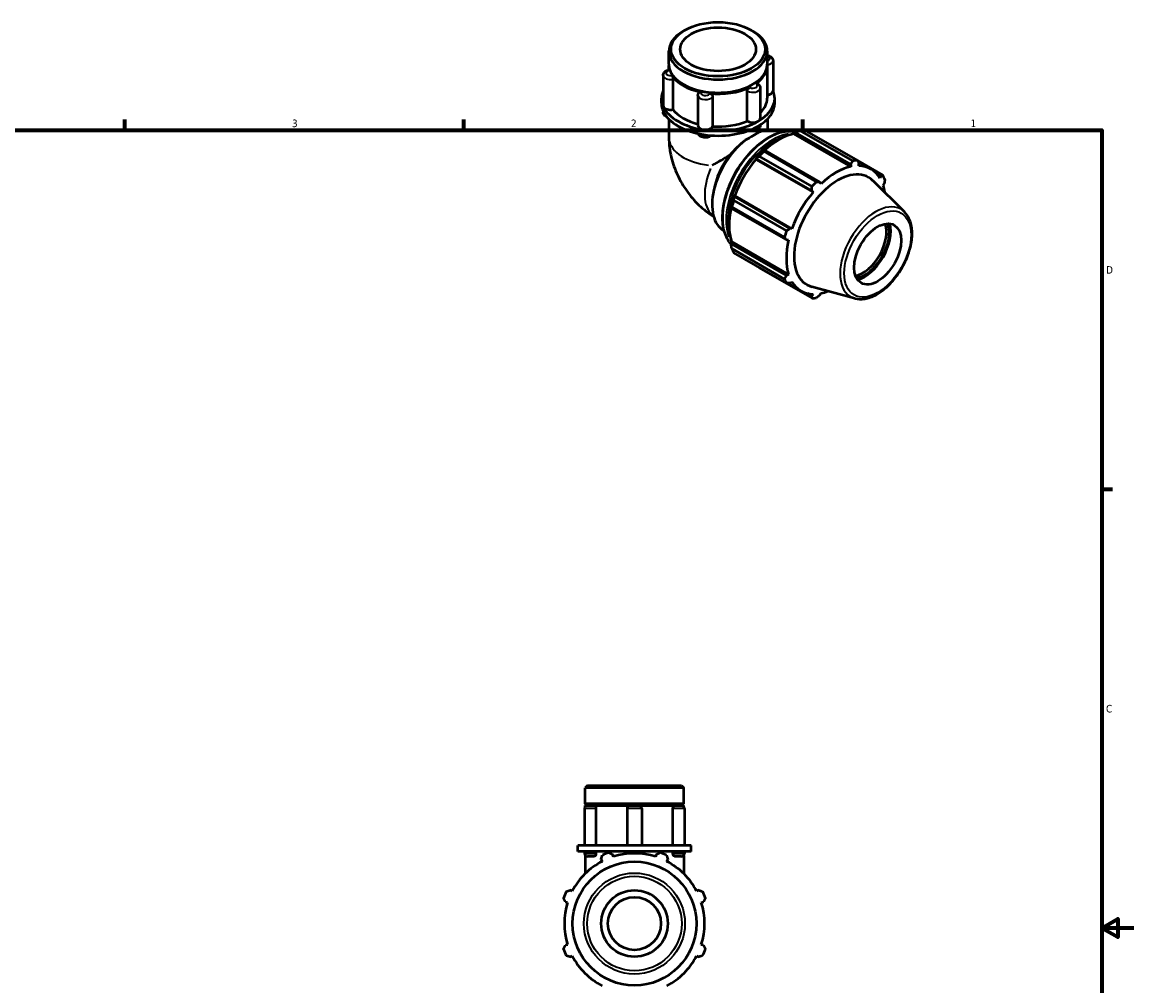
# Model space of a CAD drawing. Header units: inches. Extents: x 0.1 to 37.8, y -3.8 to 22.4.
# Tile 4 of 4: x 20 to 33.9, y 10.3 to 22.4. Entities that reach past the tile are written whole.
import ezdxf

# ---------------------------------------------------------------- set-up
doc = ezdxf.new("R2010")
doc.units = ezdxf.units.IN
doc.header["$MEASUREMENT"] = 0
for name, color, linetype, lineweight in [('Border (ANSI)', 7, 'Continuous', 70), ('Visible (ANSI)', 7, 'Continuous', 50), ('Visible Narrow (ANSI)', 7, 'Continuous', 35)]:
    doc.layers.add(name, color=color, linetype=linetype, lineweight=lineweight)
doc.styles.add('Note Text (ANSI)', font='tahoma.ttf')

# ---------------------------------------------------------------- blocks, each defined once
blk = doc.blocks.new('Borders Default Border')
at = {"layer": 'Border (ANSI)'}
for p, q in [((21.25, 21), (21.25, 21.134)), ((25.5, 21), (25.5, 21.134)), ((29.75, 21), (29.75, 21.134)), ((33.5, 16.5), (33.634, 16.5))]:
    blk.add_line(p, q, dxfattribs=at)
at = {"layer": 'Border (ANSI)', "flags": 128}
for points in [[(0.5, 1), (0.5, 21), (33.5, 21), (33.5, 1), (0.5, 1)], [(33.9, 11), (33.5, 11), (33.7, 11.115), (33.7, 10.885), (33.5, 11)]]:
    blk.add_lwpolyline(points, dxfattribs=at)
at = {"layer": 'Border (ANSI)', "color": 5, "true_color": 0x0000ff, "char_height": 0.0945, "attachment_point": 7, "style": 'Note Text (ANSI)'}
for s, insert in [('3', (23.346, 21.038)), ('2', (27.596, 21.04)), ('1', (31.854, 21.04)), ('D', (33.553, 19.203)), ('C', (33.552, 13.701))]:
    blk.add_mtext(s, dxfattribs=dict(at, insert=insert))

msp = doc.modelspace()

# ---------------------------------------------------------------- linework, layer by layer
at = {"layer": 'Visible (ANSI)'}
for p, q in [((28.271, 22.254), (28.25, 22.243)), ((29.106, 22.254), (29.126, 22.243)), ((28.071, 21.827), (28.071, 21.992)), ((29.306, 21.827), (29.306, 21.992)), ((28.071, 21.756), (28.071, 21.811)), ((29.306, 21.402), (29.306, 21.811)), ((29.377, 21.873), (29.377, 21.494)), ((28, 21.689), (28, 21.31)), ((28.123, 21.639), (28.123, 21.26)), ((28.264, 21.569), (28.25, 21.577)), ((29.055, 21.116), (29.055, 21.495)), ((29.112, 21.569), (29.126, 21.577)), ((29.217, 21.53), (29.217, 21.151)), ((27.979, 21.341), (27.979, 21.402)), ((28.436, 21.438), (28.436, 21.059)), ((28.62, 21.428), (28.62, 21.049)), ((29.398, 21.341), (29.398, 21.402)), ((28, 21.242), (28, 21.228)), ((28.071, 21.139), (28.071, 20.912)), ((29.306, 21.139), (29.306, 21.001)), ((29.636, 20.956), (29.638, 20.965)), ((29.636, 20.956), (30.353, 20.543)), ((29.638, 20.965), (29.655, 20.974)), ((29.655, 20.974), (30.352, 20.573)), ((30.377, 20.616), (29.715, 20.997)), ((29.773, 21.003), (30.435, 20.622)), ((29.002, 20.854), (29.005, 20.857)), ((29.159, 20.64), (29.166, 20.643)), ((29.162, 20.635), (29.159, 20.64)), ((29.162, 20.635), (29.879, 20.223)), ((29.166, 20.643), (29.863, 20.242)), ((29.866, 20.294), (29.204, 20.675)), ((29.269, 20.752), (29.26, 20.747)), ((29.263, 20.737), (29.924, 20.356)), ((29.966, 20.351), (29.269, 20.752)), ((30.352, 20.573), (30.353, 20.543)), ((30.755, 20.436), (30.436, 20.62)), ((30.444, 20.604), (30.604, 20.512)), ((30.453, 20.553), (30.455, 20.583)), ((29.979, 20.328), (29.966, 20.351)), ((31.026, 19.977), (30.631, 20.368)), ((30.676, 20.454), (30.728, 20.424)), ((30.728, 20.424), (30.717, 20.4)), ((28.635, 20.25), (28.626, 20.199)), ((29.863, 20.242), (29.879, 20.223)), ((30.758, 20.308), (30.771, 20.33)), ((28.884, 20.121), (29.546, 19.74)), ((28.893, 20.17), (28.892, 20.178)), ((28.892, 20.178), (28.898, 20.178)), ((29.59, 19.769), (28.893, 20.17)), ((28.898, 20.178), (29.614, 19.765)), ((28.85, 20.037), (28.85, 20.026)), ((28.85, 20.026), (29.547, 19.625)), ((29.522, 19.659), (28.86, 20.04)), ((29.614, 19.765), (29.59, 19.769)), ((28.85, 19.6), (28.856, 19.606)), ((28.85, 19.58), (28.85, 19.6)), ((29.547, 19.179), (28.85, 19.58)), ((28.856, 19.606), (29.573, 19.193)), ((28.86, 19.517), (29.522, 19.136)), ((29.547, 19.625), (29.573, 19.625)), ((29.546, 19.082), (28.884, 19.463)), ((29.204, 19.277), (29.866, 18.896)), ((29.573, 19.193), (29.547, 19.179)), ((29.59, 19.084), (29.614, 19.101)), ((29.564, 19.083), (29.727, 18.989)), ((29.863, 18.926), (29.809, 18.957)), ((30.402, 18.893), (29.865, 19.038)), ((29.966, 18.936), (29.979, 18.958)), ((29.879, 18.948), (29.863, 18.926)), ((27.051, 12.787), (27.023, 12.758)), ((27.023, 12.556), (27.023, 12.758)), ((28.257, 12.758), (27.023, 12.758)), ((27.051, 12.787), (28.228, 12.787)), ((28.228, 12.787), (28.257, 12.758)), ((28.257, 12.556), (28.257, 12.758)), ((28.257, 12.556), (27.023, 12.556)), ((27.042, 12.537), (27.023, 12.556)), ((28.237, 12.537), (28.257, 12.556)), ((27.013, 12.5), (27.013, 12.037)), ((27.023, 12.537), (27.05, 12.537)), ((27.023, 12.525), (27.023, 12.537)), ((27.05, 12.537), (27.135, 12.537)), ((27.135, 12.537), (27.584, 12.537)), ((27.157, 12.5), (27.157, 12.037)), ((27.547, 12.5), (27.547, 12.037)), ((27.584, 12.537), (27.695, 12.537)), ((27.695, 12.537), (28.144, 12.537)), ((27.732, 12.5), (27.732, 12.037)), ((28.122, 12.037), (28.122, 12.5)), ((28.144, 12.537), (28.23, 12.537)), ((28.23, 12.537), (28.257, 12.537)), ((28.257, 12.525), (28.257, 12.537)), ((28.267, 12.5), (28.267, 12.037)), ((27.025, 12.037), (26.93, 12.037)), ((26.93, 11.962), (26.93, 12.037)), ((27.64, 12.037), (27.025, 12.037)), ((28.254, 12.037), (27.64, 12.037)), ((28.35, 12.037), (28.254, 12.037)), ((28.35, 11.962), (28.35, 12.037)), ((27.025, 11.962), (26.93, 11.962)), ((27.013, 11.962), (27.013, 11.936)), ((27.023, 11.911), (27.023, 11.682)), ((27.64, 11.962), (27.025, 11.962)), ((27.135, 11.899), (27.05, 11.899)), ((27.157, 11.962), (27.157, 11.936)), ((27.221, 11.861), (27.234, 11.836)), ((27.376, 11.895), (27.367, 11.922)), ((27.547, 11.962), (27.547, 11.936)), ((28.254, 11.962), (27.64, 11.962)), ((27.732, 11.962), (27.732, 11.936)), ((27.913, 11.922), (27.904, 11.895)), ((28.046, 11.836), (28.059, 11.861)), ((28.122, 11.936), (28.122, 11.962)), ((28.23, 11.899), (28.144, 11.899)), ((28.35, 11.962), (28.254, 11.962)), ((28.257, 11.911), (28.257, 11.682)), ((28.267, 11.962), (28.267, 11.936)), ((26.86, 11.462), (26.835, 11.476)), ((28.444, 11.476), (28.419, 11.462)), ((26.775, 11.329), (26.802, 11.321)), ((28.478, 11.321), (28.505, 11.329)), ((26.802, 10.792), (26.775, 10.784)), ((28.505, 10.784), (28.478, 10.792)), ((26.835, 10.638), (26.86, 10.651)), ((28.419, 10.651), (28.444, 10.638))]:
    msp.add_line(p, q, dxfattribs=at)
for radius in [0.776, 0.417, 0.332]:
    msp.add_circle((27.64, 11.057), radius, dxfattribs=at)
for centre, radius, start, end in [((27.05, 12.5), 0.037, 90, 180), ((27.584, 12.5), 0.037, 90, 180), ((27.695, 12.5), 0.037, 0, 90), ((28.23, 12.5), 0.037, 0, 90), ((27.05, 11.936), 0.037, 180, 270), ((27.64, 11.057), 0.945, 109.792, 115.208), ((27.64, 11.057), 0.879, 72.5, 107.5), ((27.584, 11.936), 0.037, 180, 188.5817), ((27.695, 11.936), 0.037, 351.4183, 0), ((27.64, 11.057), 0.945, 64.792, 70.208), ((28.23, 11.936), 0.037, 270, 0), ((27.64, 11.057), 0.879, 117.5, 152.5), ((27.64, 11.057), 0.879, 27.5, 62.5), ((27.64, 11.057), 0.945, 154.792, 160.208), ((27.64, 11.057), 0.945, 19.792, 25.208), ((27.64, 11.057), 0.879, 162.5, 197.5), ((27.64, 11.057), 0.879, 342.5, 17.5), ((27.64, 11.057), 0.945, 199.792, 205.208), ((27.64, 11.057), 0.945, 334.792, 340.208), ((27.64, 11.057), 0.879, 207.5, 242.5), ((27.64, 11.057), 0.879, 297.5, 332.5)]:
    msp.add_arc(centre, radius, start, end, dxfattribs=at)
for centre, major_axis, ratio in [((28.688, 22.016), (-0.589, 0), 0.575862), ((28.688, 22.016), (0.475, 0), 0.575862), ((30.689, 19.449), (0.208, 0.362), 0.578093)]:
    msp.add_ellipse(centre, major_axis=major_axis, ratio=ratio, dxfattribs=at)
for centre, major_axis, ratio, start_param, end_param in [((28.688, 21.992), (-0.617, 0), 0.575862, 5.50164, 10.206324), ((28.688, 21.811), (-0.617, 0), 0.575862, 6.260542, 6.454954), ((28.688, 21.827), (-0.617, 0), 0.575862, 0, 3.141593), ((28.688, 21.811), (0.617, 0), 0.575862, 5.587818, 6.305828), ((28.688, 21.811), (-0.617, 0), 0.575862, 0.35183, 1.218967), ((28.688, 21.402), (-0.71, 0), 0.575862, 6.039148, 6.544985), ((28.688, 21.811), (0.597, 0), 0.575862, 3.923138, 5.50164), ((28.688, 21.811), (-0.617, 0), 0.575862, 1.399027, 2.266164), ((28.688, 21.402), (0.71, 0), 0.575862, 5.497787, 6.527223), ((29.285, 21.494), (0.0926, 0), 0.575862, 4.941551, 6.283185), ((28.688, 21.341), (-0.71, 0), 0.575862, 0, 0.261799), ((28.688, 21.341), (0.71, 0), 0.575862, 5.497787, 6.283185), ((28.688, 21.402), (0.617, 0), 0.575862, 5.742016, 6.283185), ((28.092, 21.31), (-0.0926, 0), 0.575862, 0, 0.261799), ((28.688, 21.402), (-0.71, 0), 0.575862, 0.261799, 1.308997), ((28.092, 21.31), (-0.0926, 0), 0.575862, 0.261799, 1.907666), ((28.688, 21.341), (-0.71, 0), 0.575862, 0.261799, 1.308997), ((28.688, 21.402), (0.617, 0), 0.575862, 3.553533, 4.291229), ((28.529, 21.059), (-0.0926, 0), 0.575862, 0, 1.308997), ((28.688, 21.402), (0.71, 0), 0.575862, 4.45059, 5.497787), ((28.688, 21.341), (0.71, 0), 0.575862, 4.45059, 5.497787), ((28.529, 21.059), (0.0926, 0), 0.575862, 4.45059, 6.096456), ((28.688, 21.402), (0.617, 0), 0.575862, 4.600731, 5.347646), ((29.125, 21.151), (-0.0926, 0), 0.575862, 0.710328, 2.356194), ((29.125, 21.151), (0.0926, 0), 0.575862, 5.497787, 6.283185), ((29.115, 20.355), (0.354, 0.614), 0.578093, 0.001656, 0.60177), ((29.449, 20.163), (0.439, 0.762), 0.578093, 0.478032, 1.071949), ((29.489, 20.14), (0.472, 0.819), 0.578093, 0.343502, 0.438029), ((29.115, 20.355), (-0.354, -0.614), 0.578093, 4.106752, 6.28153), ((28.688, 20.601), (-0.617, -0.357), 0.001672, 4.473738, 4.833946), ((29.061, 20.387), (-0.308, -0.535), 0.578093, 4.472771, 5.277881), ((29.449, 20.163), (0.439, 0.762), 0.578093, 1.26343, 1.874295), ((29.449, 20.163), (-0.443, -0.77), 0.578093, 4.23049, 4.405023), ((29.489, 20.14), (0.472, 0.819), 0.578093, 1.1289, 1.223427), ((30.189, 19.737), (0.387, 0.673), 0.578093, 6.13202, 9.575944), ((30.166, 19.751), (-0.439, -0.762), 0.578093, 3.619624, 4.23049), ((30.15, 19.759), (0.472, 0.819), 0.578093, 0.343502, 0.438029), ((30.166, 19.751), (0.439, 0.762), 0.578093, 5.975819, 6.586684), ((30.15, 19.759), (-0.472, -0.819), 0.578093, 4.270492, 4.36502), ((30.15, 19.759), (0.472, 0.819), 0.578093, 5.841289, 5.935816), ((30.166, 19.751), (-0.439, -0.762), 0.578093, 4.405023, 5.015888), ((30.166, 19.751), (0.439, 0.762), 0.578093, 5.661746, 5.801286), ((29.449, 20.163), (-0.443, -0.77), 0.578093, 5.015888, 5.190421), ((29.489, 20.14), (0.472, 0.819), 0.578093, 1.914298, 2.008825), ((29.449, 20.163), (0.439, 0.762), 0.578093, 2.065615, 2.659693), ((30.505, 19.555), (-0.208, -0.362), 0.578093, 0.456899, 2.684694), ((30.523, 19.545), (0.221, 0.383), 0.578093, 3.607619, 5.817159), ((30.523, 19.545), (0.233, 0.405), 0.578093, 3.663541, 5.761237), ((30.15, 19.759), (-0.472, -0.819), 0.578093, 5.055891, 5.150418), ((29.489, 20.14), (-0.472, -0.819), 0.578093, 5.841289, 5.935816), ((30.166, 19.751), (-0.439, -0.762), 0.578093, 5.190421, 5.801286), ((30.15, 19.759), (-0.472, -0.819), 0.578093, 5.841289, 5.935816), ((30.166, 19.751), (-0.439, -0.762), 0.578093, 5.975819, 6.586684), ((30.166, 19.751), (0.439, 0.762), 0.578093, 3.619624, 3.763032), ((30.15, 19.759), (-0.472, -0.819), 0.578093, 0.343502, 0.438029)]:
    msp.add_ellipse(centre, major_axis=major_axis, ratio=ratio, start_param=start_param, end_param=end_param, dxfattribs=at)
for points, knots in [([(29.306, 21.94), (29.31, 21.94), (29.313, 21.939), (29.327, 21.935), (29.336, 21.932), (29.352, 21.922), (29.36, 21.915), (29.37, 21.9), (29.374, 21.893), (29.377, 21.881), (29.377, 21.877), (29.377, 21.873)], [4.202092, 4.202092, 4.202092, 4.202092, 4.360468, 4.360468, 4.739574, 4.739574, 5.108091, 5.108091, 5.37274, 5.37274, 5.497787, 5.497787, 5.497787, 5.497787]), ([(28, 21.689), (28, 21.695), (28.001, 21.702), (28.005, 21.714), (28.009, 21.72), (28.017, 21.731), (28.023, 21.736), (28.035, 21.744), (28.041, 21.747), (28.054, 21.752), (28.061, 21.754), (28.071, 21.756), (28.074, 21.757), (28.077, 21.757)], [2.356194, 2.356194, 2.356194, 2.356194, 2.559935, 2.559935, 2.781047, 2.781047, 3.055356, 3.055356, 3.329665, 3.329665, 3.603974, 3.603974, 3.727739, 3.727739, 3.727739, 3.727739]), ([(28.077, 21.757), (28.077, 21.757), (28.078, 21.757), (28.079, 21.755), (28.079, 21.754), (28.08, 21.751), (28.08, 21.751), (28.08, 21.75)], [0.23781013, 0.23781013, 0.23781013, 0.23781013, 0.25718889, 0.25718889, 0.29399059, 0.29399059, 0.29666946, 0.29666946, 0.29666946, 0.29666946]), ([(28.109, 21.689), (28.111, 21.686), (28.112, 21.683), (28.115, 21.676), (28.117, 21.672), (28.12, 21.662), (28.121, 21.658), (28.122, 21.648), (28.123, 21.644), (28.123, 21.639), (28.123, 21.639), (28.123, 21.639)], [0.2965054, 0.2965054, 0.2965054, 0.2965054, 0.3305984, 0.3305984, 0.3674018, 0.3674018, 0.4041917, 0.4041917, 0.4408941, 0.4408941, 0.4448413, 0.4448413, 0.4448413, 0.4448413]), ([(28.436, 21.438), (28.436, 21.44), (28.436, 21.442), (28.437, 21.446), (28.437, 21.448), (28.438, 21.452), (28.439, 21.454), (28.44, 21.458), (28.441, 21.46), (28.443, 21.464), (28.443, 21.466), (28.444, 21.467)], [2.3561945, 2.3561945, 2.3561945, 2.3561945, 2.4230065, 2.4230065, 2.4898185, 2.4898185, 2.5566305, 2.5566305, 2.6234425, 2.6234425, 2.6902545, 2.6902545, 2.6902545, 2.6902545]), ([(28.444, 21.467), (28.446, 21.47), (28.448, 21.472), (28.454, 21.476), (28.458, 21.477), (28.466, 21.479), (28.47, 21.479), (28.475, 21.478), (28.475, 21.478), (28.476, 21.478)], [0.189444, 0.189444, 0.189444, 0.189444, 0.2203965, 0.2203965, 0.2571889, 0.2571889, 0.2939906, 0.2939906, 0.2966695, 0.2966695, 0.2966695, 0.2966695]), ([(28.583, 21.461), (28.587, 21.461), (28.592, 21.46), (28.6, 21.456), (28.604, 21.454), (28.611, 21.448), (28.614, 21.444), (28.618, 21.437), (28.619, 21.433), (28.62, 21.429), (28.62, 21.428), (28.62, 21.428)], [0.2965054, 0.2965054, 0.2965054, 0.2965054, 0.3305984, 0.3305984, 0.3674018, 0.3674018, 0.4041917, 0.4041917, 0.4408941, 0.4408941, 0.4448413, 0.4448413, 0.4448413, 0.4448413]), ([(29.055, 21.495), (29.055, 21.499), (29.055, 21.503), (29.058, 21.511), (29.06, 21.515), (29.066, 21.523), (29.069, 21.527), (29.076, 21.533), (29.079, 21.536), (29.083, 21.538), (29.084, 21.538), (29.084, 21.538)], [0.148335, 0.148335, 0.148335, 0.148335, 0.1836918, 0.1836918, 0.2203965, 0.2203965, 0.2571889, 0.2571889, 0.2939906, 0.2939906, 0.2966695, 0.2966695, 0.2966695, 0.2966695]), ([(29.162, 21.583), (29.165, 21.585), (29.168, 21.587), (29.173, 21.588), (29.176, 21.588), (29.178, 21.587), (29.178, 21.587), (29.178, 21.587)], [0.29650541, 0.29650541, 0.29650541, 0.29650541, 0.33059842, 0.33059842, 0.36740178, 0.36740178, 0.36762568, 0.36762568, 0.36762568, 0.36762568]), ([(29.178, 21.587), (29.182, 21.585), (29.186, 21.583), (29.193, 21.577), (29.197, 21.574), (29.203, 21.568), (29.206, 21.564), (29.211, 21.555), (29.213, 21.551), (29.217, 21.541), (29.217, 21.535), (29.217, 21.53)], [4.6468321, 4.6468321, 4.6468321, 4.6468321, 4.8170231, 4.8170231, 4.9872141, 4.9872141, 5.1574051, 5.1574051, 5.3275961, 5.3275961, 5.4977871, 5.4977871, 5.4977871, 5.4977871]), ([(28.045, 21.168), (28.041, 21.17), (28.037, 21.172), (28.025, 21.18), (28.017, 21.186), (28.006, 21.201), (28.003, 21.208), (28, 21.22), (28, 21.224), (28, 21.228)], [1.4152641, 1.4152641, 1.4152641, 1.4152641, 1.5979814, 1.5979814, 1.966498, 1.966498, 2.2311471, 2.2311471, 2.3561945, 2.3561945, 2.3561945, 2.3561945]), ([(29.217, 21.069), (29.217, 21.062), (29.216, 21.056), (29.212, 21.044), (29.208, 21.038), (29.2, 21.027), (29.194, 21.022), (29.18, 21.013), (29.172, 21.009), (29.154, 21.003), (29.144, 21.001), (29.124, 21), (29.114, 21), (29.1, 21.002), (29.095, 21.003), (29.091, 21.004)], [5.501594, 5.501594, 5.501594, 5.501594, 5.701527, 5.701527, 5.92264, 5.92264, 6.197729, 6.197729, 6.553986, 6.553986, 6.947147, 6.947147, 7.335638, 7.335638, 7.516607, 7.516607, 7.516607, 7.516607]), ([(28.071, 20.912), (28.071, 20.823), (28.083, 20.741), (28.121, 20.585), (28.147, 20.511), (28.212, 20.371), (28.25, 20.304), (28.34, 20.177), (28.39, 20.118), (28.503, 20.011), (28.563, 19.963), (28.633, 19.921)], [3.141593, 3.141593, 3.141593, 3.141593, 3.455752, 3.455752, 3.769911, 3.769911, 4.08407, 4.08407, 4.39823, 4.39823, 4.68992, 4.68992, 4.68992, 4.68992]), ([(28.603, 20.935), (28.6, 20.932), (28.597, 20.929), (28.586, 20.922), (28.578, 20.918), (28.56, 20.911), (28.55, 20.909), (28.53, 20.908), (28.52, 20.908), (28.501, 20.911), (28.491, 20.913), (28.473, 20.921), (28.464, 20.926), (28.45, 20.939), (28.444, 20.946), (28.44, 20.956), (28.44, 20.957), (28.439, 20.958)], [6.011942, 6.011942, 6.011942, 6.011942, 6.17354, 6.17354, 6.523935, 6.523935, 6.916713, 6.916713, 7.305534, 7.305534, 7.695571, 7.695571, 8.085527, 8.085527, 8.401055, 8.401055, 8.440033, 8.440033, 8.440033, 8.440033]), ([(29.661, 20.976), (29.638, 20.982), (29.613, 20.985), (29.533, 20.987), (29.473, 20.975), (29.35, 20.927), (29.286, 20.89), (29.163, 20.796), (29.103, 20.738), (28.993, 20.608), (28.943, 20.535), (28.858, 20.382), (28.822, 20.302), (28.769, 20.142), (28.752, 20.062), (28.738, 19.91), (28.74, 19.838), (28.766, 19.71), (28.79, 19.654), (28.831, 19.595), (28.841, 19.583), (28.852, 19.572)], [5.665815, 5.665815, 5.665815, 5.665815, 5.807406, 5.807406, 6.123296, 6.123296, 6.446085, 6.446085, 6.76942, 6.76942, 7.092179, 7.092179, 7.414717, 7.414717, 7.737542, 7.737542, 8.060936, 8.060936, 8.383312, 8.383312, 8.47379, 8.47379, 8.47379, 8.47379]), ([(29.206, 20.977), (29.205, 20.977), (29.205, 20.977), (29.181, 20.962), (29.154, 20.946), (29.096, 20.912), (29.063, 20.894), (29.027, 20.874), (29.026, 20.874), (29.025, 20.873)], [2.2720813, 2.2720813, 2.2720813, 2.2720813, 2.2812907, 2.2812907, 2.5965882, 2.5965882, 2.9118857, 2.9118857, 2.9210951, 2.9210951, 2.9210951, 2.9210951]), ([(28.834, 20.687), (28.84, 20.694), (28.847, 20.702), (28.884, 20.744), (28.916, 20.777), (28.965, 20.823), (28.983, 20.839), (29.002, 20.854)], [6.0884532, 6.0884532, 6.0884532, 6.0884532, 6.1629971, 6.1629971, 6.4972269, 6.4972269, 6.6714923, 6.6714923, 6.6714923, 6.6714923]), ([(30.402, 18.893), (30.441, 18.882), (30.483, 18.881), (30.574, 18.896), (30.622, 18.913), (30.72, 18.967), (30.769, 19.003), (30.862, 19.091), (30.905, 19.141), (30.982, 19.252), (31.016, 19.311), (31.07, 19.433), (31.091, 19.496), (31.117, 19.619), (31.123, 19.679), (31.117, 19.791), (31.106, 19.843), (31.071, 19.922), (31.051, 19.952), (31.026, 19.977)], [2.509294, 2.509294, 2.509294, 2.509294, 2.799875, 2.799875, 3.118485, 3.118485, 3.449377, 3.449377, 3.779579, 3.779579, 4.108264, 4.108264, 4.437029, 4.437029, 4.767401, 4.767401, 5.098022, 5.098022, 5.348555, 5.348555, 5.348555, 5.348555]), ([(27.135, 12.537), (27.138, 12.537), (27.14, 12.536), (27.146, 12.533), (27.148, 12.53), (27.152, 12.523), (27.154, 12.519), (27.157, 12.511), (27.157, 12.506), (27.157, 12.501), (27.157, 12.5), (27.157, 12.5)], [0.2965054, 0.2965054, 0.2965054, 0.2965054, 0.3305984, 0.3305984, 0.3674018, 0.3674018, 0.4041917, 0.4041917, 0.4408941, 0.4408941, 0.4448413, 0.4448413, 0.4448413, 0.4448413]), ([(28.122, 12.5), (28.122, 12.504), (28.123, 12.509), (28.125, 12.518), (28.126, 12.522), (28.131, 12.529), (28.133, 12.531), (28.138, 12.535), (28.141, 12.536), (28.144, 12.537), (28.144, 12.537), (28.144, 12.537)], [0.148335, 0.148335, 0.148335, 0.148335, 0.1836918, 0.1836918, 0.2203965, 0.2203965, 0.2571889, 0.2571889, 0.2939906, 0.2939906, 0.2966695, 0.2966695, 0.2966695, 0.2966695]), ([(27.157, 11.936), (27.157, 11.931), (27.157, 11.927), (27.155, 11.918), (27.153, 11.914), (27.149, 11.907), (27.147, 11.904), (27.141, 11.9), (27.139, 11.899), (27.136, 11.899), (27.135, 11.899), (27.135, 11.899)], [0.148335, 0.148335, 0.148335, 0.148335, 0.1836918, 0.1836918, 0.2203965, 0.2203965, 0.2571889, 0.2571889, 0.2939906, 0.2939906, 0.2966695, 0.2966695, 0.2966695, 0.2966695]), ([(28.144, 11.899), (28.142, 11.899), (28.139, 11.9), (28.134, 11.903), (28.132, 11.906), (28.127, 11.912), (28.125, 11.916), (28.123, 11.925), (28.122, 11.93), (28.122, 11.935), (28.122, 11.936), (28.122, 11.936)], [0.2965054, 0.2965054, 0.2965054, 0.2965054, 0.3305984, 0.3305984, 0.3674018, 0.3674018, 0.4041917, 0.4041917, 0.4408941, 0.4408941, 0.4448413, 0.4448413, 0.4448413, 0.4448413])]:
    msp.add_open_spline(points, degree=3, knots=knots, dxfattribs=at)
for points, weights in [([(29.655, 20.974), (29.684, 20.986), (29.715, 20.997)], [1.00651536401, 1.01248127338, 1.0176511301]), ([(29.166, 20.643), (29.184, 20.659), (29.204, 20.675)], [1.00651536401, 1.01248127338, 1.0176511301]), ([(29.263, 20.737), (29.266, 20.745), (29.269, 20.752)], [1.0176511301, 1.01248127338, 1.00651536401]), ([(30.352, 20.573), (30.364, 20.594), (30.377, 20.616)], [1.00353744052, 1.0021762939, 1]), ([(30.435, 20.622), (30.446, 20.602), (30.455, 20.583)], [1, 1.0021762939, 1.00353744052]), ([(29.924, 20.356), (29.946, 20.353), (29.966, 20.351)], [1, 1.0021762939, 1.00353744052]), ([(30.728, 20.424), (30.741, 20.43), (30.755, 20.436)], [1.00353744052, 1.0021762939, 1]), ([(30.779, 20.383), (30.775, 20.356), (30.771, 20.33)], [1, 1.0021762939, 1.00353744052]), ([(29.863, 20.242), (29.864, 20.267), (29.866, 20.294)], [1.00353744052, 1.0021762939, 1]), ([(28.884, 20.121), (28.889, 20.146), (28.893, 20.17)], [1.0176511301, 1.01248127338, 1.00651536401]), ([(28.85, 20.026), (28.855, 20.033), (28.86, 20.04)], [1.00651536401, 1.01248127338, 1.0176511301]), ([(29.547, 19.625), (29.535, 19.641), (29.522, 19.659)], [1.00353744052, 1.0021762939, 1]), ([(29.546, 19.74), (29.569, 19.755), (29.59, 19.769)], [1, 1.0021762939, 1.00353744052]), ([(28.86, 19.517), (28.855, 19.549), (28.85, 19.58)], [1.0176511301, 1.01248127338, 1.00651536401]), ([(29.204, 19.277), (29.203, 19.279), (29.202, 19.28)], [1.0176511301, 1.01738896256, 1.01712474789]), ([(29.522, 19.136), (29.535, 19.158), (29.547, 19.179)], [1, 1.0021762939, 1.00353744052]), ([(29.59, 19.084), (29.569, 19.083), (29.546, 19.082)], [1.00353744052, 1.0021762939, 1]), ([(29.866, 18.896), (29.864, 18.911), (29.863, 18.926)], [1, 1.0021762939, 1.00353744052]), ([(29.966, 18.936), (29.946, 18.919), (29.924, 18.902)], [1.00353744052, 1.0021762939, 1]), ([(27.221, 11.861), (27.229, 11.886), (27.237, 11.912)], [1.00353744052, 1.0021762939, 1]), ([(27.32, 11.946), (27.344, 11.934), (27.367, 11.922)], [1, 1.0021762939, 1.00353744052]), ([(27.913, 11.922), (27.936, 11.934), (27.96, 11.946)], [1.00353744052, 1.0021762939, 1]), ([(28.042, 11.912), (28.051, 11.886), (28.059, 11.861)], [1, 1.0021762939, 1.00353744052]), ([(26.785, 11.459), (26.81, 11.467), (26.835, 11.476)], [1, 1.0021762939, 1.00353744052]), ([(28.444, 11.476), (28.469, 11.467), (28.495, 11.459)], [1.00353744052, 1.0021762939, 1]), ([(26.775, 11.329), (26.763, 11.353), (26.751, 11.377)], [1.00353744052, 1.0021762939, 1]), ([(28.529, 11.377), (28.517, 11.353), (28.505, 11.329)], [1, 1.0021762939, 1.00353744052]), ([(26.751, 10.737), (26.763, 10.761), (26.775, 10.784)], [1, 1.0021762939, 1.00353744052]), ([(28.505, 10.784), (28.517, 10.761), (28.529, 10.737)], [1.00353744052, 1.0021762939, 1]), ([(26.835, 10.638), (26.81, 10.646), (26.785, 10.654)], [1.00353744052, 1.0021762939, 1]), ([(28.495, 10.654), (28.469, 10.646), (28.444, 10.638)], [1, 1.0021762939, 1.00353744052])]:
    msp.add_rational_spline(points, weights, degree=2, dxfattribs=at)
at = {"layer": 'Visible Narrow (ANSI)'}
for p, q in [((27.149, 12.5), (27.013, 12.5)), ((27.731, 12.5), (27.548, 12.5)), ((28.266, 12.5), (28.131, 12.5)), ((27.013, 11.936), (27.149, 11.936)), ((27.548, 11.936), (27.731, 11.936)), ((28.131, 11.936), (28.266, 11.936))]:
    msp.add_line(p, q, dxfattribs=at)
for radius in [0.633, 0.592]:
    msp.add_circle((27.64, 11.057), radius, dxfattribs=at)
for centre, major_axis, ratio, start_param, end_param in [((29.285, 21.903), (0.0555, 0), 0.575862, 5.218925, 7.347445), ((28.092, 21.719), (-0.0555, 0), 0.575862, 5.090754, 7.999215), ((29.285, 21.873), (0.0926, 0), 0.575862, 5.007607, 6.21605), ((28.092, 21.689), (-0.0926, 0), 0.575862, 0.095383, 1.812283), ((28.529, 21.468), (0.0555, 0), 0.575862, 2.996359, 5.90482), ((29.125, 21.53), (0.0926, 0), 0.575862, 3.973484, 6.161622), ((29.125, 21.56), (0.0555, 0), 0.575862, 4.043557, 6.952018), ((28.529, 21.438), (-0.0926, 0), 0.575862, 0.147743, 2.807121), ((28.092, 21.228), (-0.0926, 0), 0.575862, 0.041363, 0.785906), ((29.125, 21.069), (0.0926, 0), 0.575862, 4.721584, 6.19447), ((28.529, 20.977), (-0.0926, 0), 0.575862, 0.464797, 2.181898), ((29.327, 20.233), (-0.41, -0.712), 0.578093, 3.454897, 5.968382), ((29.37, 20.209), (0.41, 0.712), 0.578093, 0.43404, 2.70334), ((29.382, 20.202), (0.402, 0.698), 0.578093, 0.621745, 2.519848), ((28.688, 20.912), (-0.617, 0), 0.575862, 0.072414, 1.375858), ((28.957, 20.447), (-0.308, -0.535), 0.578093, 4.90273, 6.158246), ((30.666, 19.462), (0.316, 0.549), 0.578093, 0.021031, 3.120562)]:
    msp.add_ellipse(centre, major_axis=major_axis, ratio=ratio, start_param=start_param, end_param=end_param, dxfattribs=at)
msp.add_ellipse((30.689, 19.449), major_axis=(-0.296, -0.513), ratio=0.578093, dxfattribs=at)

# ---------------------------------------------------------------- block references
msp.add_blockref('Borders Default Border', (0, 0))

doc.saveas('drawing.dxf')
